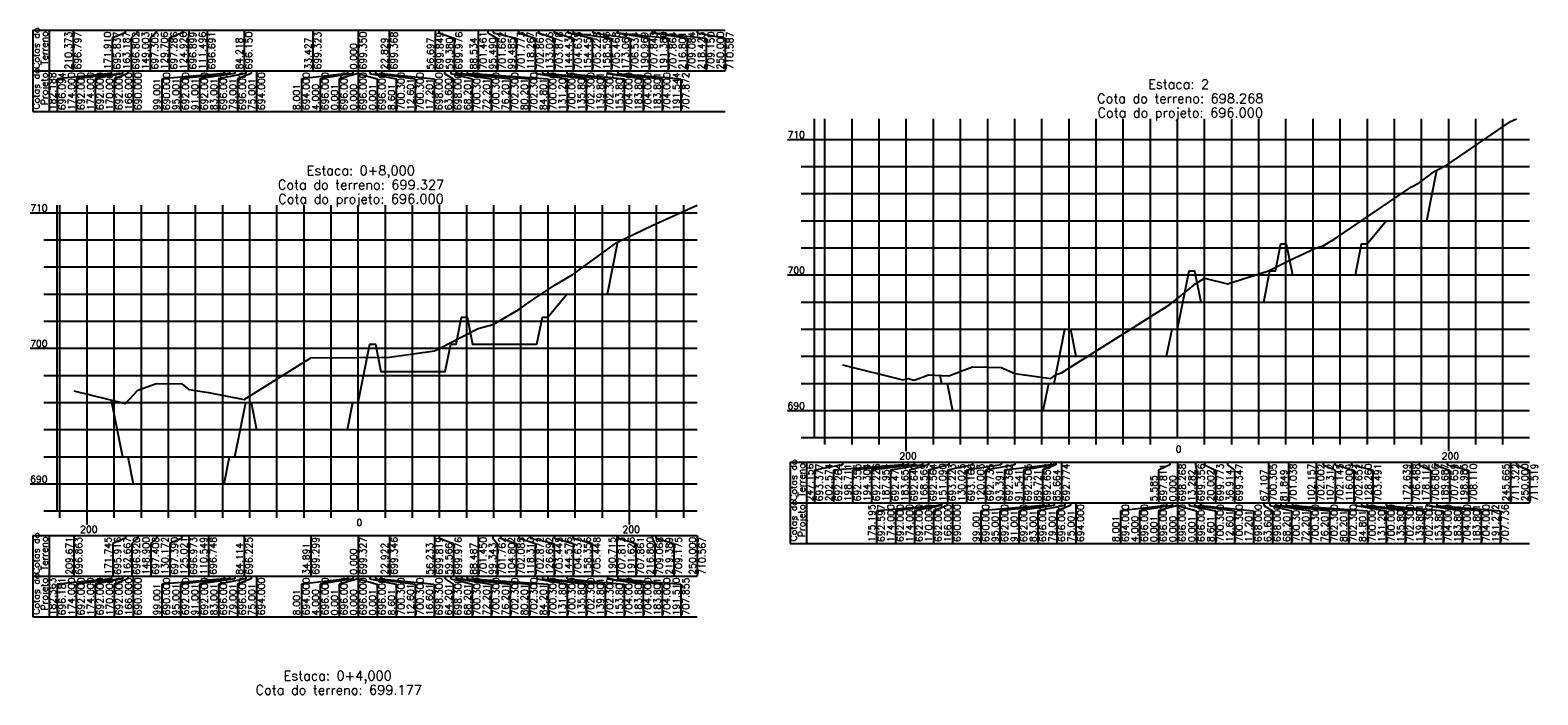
# Model space of a CAD drawing. Header units: inches. Extents: x 0 to 2148, y 0 to 1011.
# Tile 2 of 14: x 0 to 556, y 322 to 567. Entities that reach past the tile are written whole.
import ezdxf

# ---------------------------------------------------------------- set-up
doc = ezdxf.new("R2010")
doc.units = ezdxf.units.IN
doc.header["$MEASUREMENT"] = 0
doc.linetypes.add('CONTINUO', pattern=[0])
doc.layers.add('TG', color=7, linetype='CONTINUO')
doc.styles.add('SIMPLEX', font='simplex', dxfattribs={"height": 0.2})

msp = doc.modelspace()

# ---------------------------------------------------------------- linework, layer by layer
at = {"layer": 'TG', "color": 7, "linetype": 'CONTINUO', "flags": 128}
for points in [[(1, 567.04), (256.26745, 567.04)], [(1, 567.04), (1, 552.04)], [(7, 567.04), (7, 552.04)], [(15.81355, 567.04), (15.81355, 552.04)], [(35.04505, 566.04), (30.2523, 564.04)], [(30.2523, 564.04), (30.2523, 552.04)], [(35.04505, 567.04), (35.04505, 566.04)], [(39.40685, 566.04), (37.2523, 564.04)], [(37.2523, 564.04), (37.2523, 552.04)], [(39.40685, 567.04), (39.40685, 566.04)], [(46.49895, 566.04), (44.2523, 564.04)], [(44.2523, 564.04), (44.2523, 552.04)], [(46.49895, 567.04), (46.49895, 566.04)], [(56.14705, 566.04), (51.2523, 564.04)], [(51.2523, 564.04), (51.2523, 552.04)], [(56.14705, 567.04), (56.14705, 566.04)], [(58.53705, 566.04), (58.2523, 564.04)], [(58.2523, 564.04), (58.2523, 552.04)], [(58.53705, 567.04), (58.53705, 566.04)], [(65.2523, 567.04), (65.2523, 552.04)], [(78.89105, 567.04), (78.89105, 552.04)], [(104.28675, 567.04), (104.28675, 552.04)], [(121.00025, 567.04), (121.00025, 552.04)], [(132.41455, 567.04), (132.41455, 552.04)], [(149.349, 567.04), (149.349, 552.04)], [(150.6904, 567.04), (150.6904, 566.04)], [(150.6904, 566.04), (156.349, 564.04)], [(156.349, 564.04), (156.349, 552.04)], [(165.26745, 567.04), (165.26745, 552.04)], [(168.74535, 567.04), (168.74535, 566.04)], [(168.74535, 566.04), (172.26745, 564.04)], [(170.74275, 567.04), (170.74275, 566.04)], [(170.74275, 566.04), (179.26745, 564.04)], [(172.26745, 564.04), (172.26745, 552.04)], [(179.26745, 564.04), (179.26745, 552.04)], [(180.1338, 567.04), (180.1338, 566.04)], [(180.1338, 566.04), (186.26745, 564.04)], [(186.26745, 564.04), (186.26745, 552.04)], [(187.51275, 567.04), (187.51275, 566.04)], [(187.51275, 566.04), (193.26745, 564.04)], [(193.2151, 567.04), (193.2151, 566.04)], [(193.2151, 566.04), (200.26745, 564.04)], [(193.26745, 564.04), (193.26745, 552.04)], [(198.22595, 567.04), (198.22595, 566.04)], [(198.22595, 566.04), (207.26745, 564.04)], [(200.26745, 564.04), (200.26745, 552.04)], [(200.2983, 567.04), (200.2983, 566.04)], [(200.2983, 566.04), (214.26745, 564.04)], [(207.26745, 564.04), (207.26745, 552.04)], [(207.5321, 567.04), (207.5321, 566.04)], [(207.5321, 566.04), (221.26745, 564.04)], [(214.26745, 564.04), (214.26745, 552.04)], [(216.48475, 567.04), (216.48475, 566.04)], [(216.48475, 566.04), (228.26745, 564.04)], [(216.6901, 567.04), (216.6901, 566.04)], [(216.6901, 566.04), (235.26745, 564.04)], [(221.26745, 564.04), (221.26745, 552.04)], [(228.26745, 564.04), (228.26745, 552.04)], [(229.40095, 567.04), (229.40095, 566.04)], [(229.40095, 566.04), (242.26745, 564.04)], [(230.2116, 567.04), (230.2116, 566.04)], [(230.2116, 566.04), (249.26745, 564.04)], [(235.26745, 564.04), (235.26745, 552.04)], [(242.26745, 564.04), (242.26745, 552.04)], [(246.00025, 567.04), (246.00025, 566.04)], [(246.00025, 566.04), (256.26745, 564.04)], [(249.26745, 564.04), (249.26745, 552.04)], [(256.26745, 564.04), (256.26745, 552.04)], [(1, 552.04), (256.26745, 552.04)], [(1, 552.04), (1, 537.04)], [(7, 552.04), (7, 537.04)], [(29.9064, 551.04), (10, 549.04)], [(34, 551.04), (17, 549.04)], [(34, 551.04), (24, 549.04)], [(29.9064, 552.04), (29.9064, 551.04)], [(36, 551.04), (31, 549.04)], [(34, 552.04), (34, 551.04)], [(34, 552.04), (34, 551.04)], [(36, 552.04), (36, 551.04)], [(38, 552.04), (38, 537.04)], [(71.5, 551.04), (48.5, 549.04)], [(73.5, 551.04), (55.5, 549.04)], [(75.5, 551.04), (62.5, 549.04)], [(79.5, 551.04), (69.5, 549.04)], [(71.5, 552.04), (71.5, 551.04)], [(73.5, 552.04), (73.5, 551.04)], [(75.5, 552.04), (75.5, 551.04)], [(81.5, 551.04), (76.5, 549.04)], [(79.5, 552.04), (79.5, 551.04)], [(81.5, 552.04), (81.5, 551.04)], [(83.5, 552.04), (83.5, 537.04)], [(117, 551.04), (100.00025, 549.04)], [(119, 551.04), (107.00025, 549.04)], [(121, 551.04), (114.00025, 549.04)], [(117, 552.04), (117, 551.04)], [(119, 552.04), (119, 551.04)], [(121, 552.04), (121, 551.04)], [(121.00025, 552.04), (121.00025, 537.04)], [(121.0005, 552.04), (121.0005, 551.04)], [(121.0005, 551.04), (128.00025, 549.04)], [(125.3005, 552.04), (125.3005, 551.04)], [(125.3005, 551.04), (135.00025, 549.04)], [(127.3005, 552.04), (127.3005, 551.04)], [(127.3005, 551.04), (142.00025, 549.04)], [(129.6005, 552.04), (129.6005, 551.04)], [(129.6005, 551.04), (149.00025, 549.04)], [(152.8005, 552.04), (152.8005, 551.04)], [(152.8005, 551.04), (156.00025, 549.04)], [(155.1005, 552.04), (155.1005, 551.04)], [(155.1005, 551.04), (163.00025, 549.04)], [(157.1005, 552.04), (157.1005, 551.04)], [(157.1005, 551.04), (170.00025, 549.04)], [(159.1005, 552.04), (159.1005, 551.04)], [(159.1005, 551.04), (177.00025, 549.04)], [(161.1005, 552.04), (161.1005, 551.04)], [(161.1005, 551.04), (184.00025, 549.04)], [(163.4005, 552.04), (163.4005, 551.04)], [(163.4005, 551.04), (191.00025, 549.04)], [(186.6005, 552.04), (186.6005, 551.04)], [(186.6005, 551.04), (198.00025, 549.04)], [(188.9005, 552.04), (188.9005, 551.04)], [(188.9005, 551.04), (205.00025, 549.04)], [(190.9005, 552.04), (190.9005, 551.04)], [(190.9005, 551.04), (212.00025, 549.04)], [(197.9005, 552.04), (197.9005, 551.04)], [(197.9005, 551.04), (219.00025, 549.04)], [(212.9005, 552.04), (212.9005, 551.04)], [(212.9005, 552.04), (212.9005, 551.04)], [(212.9005, 551.04), (226.00025, 549.04)], [(212.9005, 551.04), (233.00025, 549.04)], [(216.77235, 552.04), (216.77235, 551.04)], [(216.77235, 551.04), (240.00025, 549.04)], [(10, 549.04), (10, 537.04)], [(17, 549.04), (17, 537.04)], [(24, 549.04), (24, 537.04)], [(31, 549.04), (31, 537.04)], [(48.5, 549.04), (48.5, 537.04)], [(55.5, 549.04), (55.5, 537.04)], [(62.5, 549.04), (62.5, 537.04)], [(69.5, 549.04), (69.5, 537.04)], [(76.5, 549.04), (76.5, 537.04)], [(100.00025, 549.04), (100.00025, 537.04)], [(107.00025, 549.04), (107.00025, 537.04)], [(114.00025, 549.04), (114.00025, 537.04)], [(128.00025, 549.04), (128.00025, 537.04)], [(135.00025, 549.04), (135.00025, 537.04)], [(142.00025, 549.04), (142.00025, 537.04)], [(149.00025, 549.04), (149.00025, 537.04)], [(156.00025, 549.04), (156.00025, 537.04)], [(163.00025, 549.04), (163.00025, 537.04)], [(170.00025, 549.04), (170.00025, 537.04)], [(177.00025, 549.04), (177.00025, 537.04)], [(184.00025, 549.04), (184.00025, 537.04)], [(191.00025, 549.04), (191.00025, 537.04)], [(198.00025, 549.04), (198.00025, 537.04)], [(205.00025, 549.04), (205.00025, 537.04)], [(212.00025, 549.04), (212.00025, 537.04)], [(219.00025, 549.04), (219.00025, 537.04)], [(226.00025, 549.04), (226.00025, 537.04)], [(233.00025, 549.04), (233.00025, 537.04)], [(240.00025, 549.04), (240.00025, 537.04)], [(1, 537.04), (256.26745, 537.04)], [(293.0995, 416.76), (293.0995, 534.355)], [(303.0995, 416.76), (303.0995, 534.355)], [(313.0995, 416.76), (313.0995, 534.355)], [(323.0995, 416.76), (323.0995, 534.355)], [(333.0995, 416.76), (333.0995, 534.355)], [(343.0995, 416.76), (343.0995, 534.355)], [(353.0995, 416.76), (353.0995, 534.355)], [(363.0995, 416.76), (363.0995, 534.355)], [(373.0995, 416.76), (373.0995, 534.355)], [(383.0995, 416.76), (383.0995, 534.355)], [(393.0995, 416.76), (393.0995, 534.355)], [(403.0995, 416.76), (403.0995, 534.355)], [(413.0995, 416.76), (413.0995, 534.355)], [(433.0995, 416.76), (433.0995, 534.355)], [(443.0995, 416.76), (443.0995, 534.355)], [(453.0995, 416.76), (453.0995, 534.355)], [(463.0995, 416.76), (463.0995, 534.355)], [(473.0995, 416.76), (473.0995, 534.355)], [(483.0995, 416.76), (483.0995, 534.355)], [(493.0995, 416.76), (493.0995, 534.355)], [(503.0995, 416.76), (503.0995, 534.355)], [(513.0995, 416.76), (513.0995, 534.355)], [(523.0995, 416.76), (523.0995, 534.355)], [(533.0995, 416.76), (533.0995, 534.355)], [(543.0995, 416.76), (543.0995, 534.355)], [(289.26745, 526.76), (552.9318, 526.76)], [(289.26745, 516.76), (552.9318, 516.76)], [(289.26745, 506.76), (552.9318, 506.76)], [(11.00025, 389.705), (11.00025, 502.54)], [(21.00025, 389.705), (21.00025, 502.54)], [(31.00025, 389.705), (31.00025, 502.54)], [(41.00025, 389.705), (41.00025, 502.54)], [(51.00025, 389.705), (51.00025, 502.54)], [(61.00025, 389.705), (61.00025, 502.54)], [(71.00025, 389.705), (71.00025, 502.54)], [(81.00025, 389.705), (81.00025, 502.54)], [(91.00025, 389.705), (91.00025, 502.54)], [(101.00025, 389.705), (101.00025, 502.54)], [(111.00025, 389.705), (111.00025, 502.54)], [(131.00025, 389.705), (131.00025, 502.54)], [(141.00025, 389.705), (141.00025, 502.54)], [(151.00025, 389.705), (151.00025, 502.54)], [(161.00025, 389.705), (161.00025, 502.54)], [(171.00025, 389.705), (171.00025, 502.54)], [(181.00025, 389.705), (181.00025, 502.54)], [(191.00025, 389.705), (191.00025, 502.54)], [(201.00025, 389.705), (201.00025, 502.54)], [(211.00025, 389.705), (211.00025, 502.54)], [(221.00025, 389.705), (221.00025, 502.54)], [(231.00025, 389.705), (231.00025, 502.54)], [(241.00025, 389.705), (241.00025, 502.54)], [(10, 499.705), (246.00025, 499.705)], [(289.26745, 496.76), (552.9318, 496.76)], [(10, 489.705), (246.00025, 489.705)], [(289.26745, 486.76), (552.9318, 486.76)], [(10, 479.705), (246.00025, 479.705)], [(289.26745, 476.76), (552.9318, 476.76)], [(10, 469.705), (246.00025, 469.705)], [(289.26745, 466.76), (552.9318, 466.76)], [(10, 459.705), (246.00025, 459.705)], [(289.26745, 456.76), (552.9318, 456.76)], [(10, 449.705), (246.00025, 449.705)], [(289.26745, 446.76), (552.9318, 446.76)], [(10, 439.705), (246.00025, 439.705)], [(289.26745, 436.76), (552.9318, 436.76)], [(10, 429.705), (246.00025, 429.705)], [(289.26745, 426.76), (552.9318, 426.76)], [(10, 419.705), (246.00025, 419.705)], [(10, 409.705), (246.00025, 409.705)], [(280.26745, 407.76), (552.9318, 407.76)], [(280.26745, 407.76), (280.26745, 392.76)], [(286.26745, 407.76), (286.26745, 392.76)], [(299.5215, 406.76), (289.26745, 404.76)], [(321.81275, 406.76), (296.26745, 404.76)], [(299.5215, 407.76), (299.5215, 406.76)], [(323.74395, 406.76), (303.26745, 404.76)], [(325.9477, 406.76), (310.26745, 404.76)], [(329.1224, 406.76), (317.26745, 404.76)], [(321.81275, 407.76), (321.81275, 406.76)], [(323.74395, 407.76), (323.74395, 406.76)], [(331.27275, 406.76), (324.26745, 404.76)], [(325.9477, 407.76), (325.9477, 406.76)], [(329.1224, 407.76), (329.1224, 406.76)], [(338.81525, 406.76), (331.26745, 404.76)], [(331.27275, 407.76), (331.27275, 406.76)], [(347.5547, 406.76), (338.26745, 404.76)], [(338.81525, 407.76), (338.81525, 406.76)], [(358.0869, 406.76), (345.26745, 404.76)], [(347.5547, 407.76), (347.5547, 406.76)], [(363.09825, 406.76), (352.26745, 404.76)], [(358.0869, 407.76), (358.0869, 406.76)], [(376.4042, 406.76), (359.26745, 404.76)], [(363.09825, 407.76), (363.09825, 406.76)], [(377.3291, 406.76), (366.26745, 404.76)], [(378.2391, 406.76), (373.26745, 404.76)], [(376.4042, 407.76), (376.4042, 406.76)], [(377.3291, 407.76), (377.3291, 406.76)], [(378.2391, 407.76), (378.2391, 406.76)], [(380.26745, 407.76), (380.26745, 392.76)], [(420.30715, 406.76), (416.0995, 404.76)], [(420.30715, 407.76), (420.30715, 406.76)], [(423.0995, 407.76), (423.0995, 392.76)], [(429.7405, 407.76), (429.7405, 406.76)], [(429.7405, 406.76), (430.0995, 404.76)], [(433.1005, 407.76), (433.1005, 406.76)], [(433.1005, 406.76), (437.0995, 404.76)], [(441.5565, 407.76), (441.5565, 406.76)], [(441.5565, 406.76), (444.0995, 404.76)], [(456.653, 407.76), (456.653, 392.76)], [(464.0239, 407.76), (464.0239, 392.76)], [(474.1781, 407.76), (474.1781, 392.76)], [(476.7556, 407.76), (476.7556, 406.76)], [(476.7556, 406.76), (481.1781, 404.76)], [(481.1039, 407.76), (481.1039, 406.76)], [(481.1039, 406.76), (488.1781, 404.76)], [(487.22935, 407.76), (487.22935, 406.76)], [(487.22935, 406.76), (495.1781, 404.76)], [(509.4189, 407.76), (509.4189, 392.76)], [(512.15525, 407.76), (512.15525, 406.76)], [(512.15525, 406.76), (516.4189, 404.76)], [(517.943, 407.76), (517.943, 406.76)], [(517.943, 406.76), (523.4189, 404.76)], [(522.5922, 407.76), (522.5922, 406.76)], [(522.5922, 406.76), (530.4189, 404.76)], [(545.9318, 407.76), (545.9318, 392.76)], [(548.0995, 407.76), (548.0995, 406.76)], [(548.0995, 406.76), (552.9318, 404.76)], [(289.26745, 404.76), (289.26745, 392.76)], [(296.26745, 404.76), (296.26745, 392.76)], [(303.26745, 404.76), (303.26745, 392.76)], [(310.26745, 404.76), (310.26745, 392.76)], [(317.26745, 404.76), (317.26745, 392.76)], [(324.26745, 404.76), (324.26745, 392.76)], [(331.26745, 404.76), (331.26745, 392.76)], [(338.26745, 404.76), (338.26745, 392.76)], [(345.26745, 404.76), (345.26745, 392.76)], [(352.26745, 404.76), (352.26745, 392.76)], [(359.26745, 404.76), (359.26745, 392.76)], [(366.26745, 404.76), (366.26745, 392.76)], [(373.26745, 404.76), (373.26745, 392.76)], [(416.0995, 404.76), (416.0995, 392.76)], [(430.0995, 404.76), (430.0995, 392.76)], [(437.0995, 404.76), (437.0995, 392.76)], [(444.0995, 404.76), (444.0995, 392.76)], [(481.1781, 404.76), (481.1781, 392.76)], [(488.1781, 404.76), (488.1781, 392.76)], [(495.1781, 404.76), (495.1781, 392.76)], [(516.4189, 404.76), (516.4189, 392.76)], [(523.4189, 404.76), (523.4189, 392.76)], [(530.4189, 404.76), (530.4189, 392.76)], [(552.9318, 404.76), (552.9318, 392.76)], [(10, 399.705), (246.00025, 399.705)], [(280.26745, 392.76), (552.9318, 392.76)], [(280.26745, 392.76), (280.26745, 377.76)], [(286.26745, 392.76), (286.26745, 377.76)], [(335.50185, 391.76), (312.09925, 389.76)], [(312.09925, 389.76), (312.09925, 377.76)], [(336.09925, 391.76), (319.09925, 389.76)], [(319.09925, 389.76), (319.09925, 377.76)], [(336.09925, 391.76), (326.09925, 389.76)], [(326.09925, 389.76), (326.09925, 377.76)], [(338.09925, 391.76), (333.09925, 389.76)], [(333.09925, 389.76), (333.09925, 377.76)], [(335.50185, 392.76), (335.50185, 391.76)], [(336.09925, 392.76), (336.09925, 391.76)], [(336.09925, 392.76), (336.09925, 391.76)], [(338.09925, 392.76), (338.09925, 391.76)], [(340.09925, 392.76), (340.09925, 377.76)], [(373.59925, 391.76), (350.59925, 389.76)], [(350.59925, 389.76), (350.59925, 377.76)], [(375.59925, 391.76), (357.59925, 389.76)], [(357.59925, 389.76), (357.59925, 377.76)], [(377.59925, 391.76), (364.59925, 389.76)], [(364.59925, 389.76), (364.59925, 377.76)], [(381.59925, 391.76), (371.59925, 389.76)], [(371.59925, 389.76), (371.59925, 377.76)], [(373.59925, 392.76), (373.59925, 391.76)], [(375.59925, 392.76), (375.59925, 391.76)], [(377.59925, 392.76), (377.59925, 391.76)], [(383.59925, 391.76), (378.59925, 389.76)], [(378.59925, 389.76), (378.59925, 377.76)], [(381.59925, 392.76), (381.59925, 391.76)], [(383.59925, 392.76), (383.59925, 391.76)], [(385.59925, 392.76), (385.59925, 377.76)], [(419.09925, 391.76), (402.0995, 389.76)], [(402.0995, 389.76), (402.0995, 377.76)], [(421.09925, 391.76), (409.0995, 389.76)], [(409.0995, 389.76), (409.0995, 377.76)], [(423.09925, 391.76), (416.0995, 389.76)], [(416.0995, 389.76), (416.0995, 377.76)], [(419.09925, 392.76), (419.09925, 391.76)], [(421.09925, 392.76), (421.09925, 391.76)], [(423.09925, 392.76), (423.09925, 391.76)], [(423.0995, 392.76), (423.0995, 377.76)], [(423.09975, 392.76), (423.09975, 391.76)], [(423.09975, 391.76), (430.0995, 389.76)], [(427.39975, 392.76), (427.39975, 391.76)], [(427.39975, 391.76), (437.0995, 389.76)], [(429.39975, 392.76), (429.39975, 391.76)], [(429.39975, 391.76), (444.0995, 389.76)], [(430.0995, 389.76), (430.0995, 377.76)], [(431.69975, 392.76), (431.69975, 391.76)], [(431.69975, 391.76), (451.0995, 389.76)], [(437.0995, 389.76), (437.0995, 377.76)], [(444.0995, 389.76), (444.0995, 377.76)], [(451.0995, 389.76), (451.0995, 377.76)], [(454.89975, 392.76), (454.89975, 391.76)], [(454.89975, 391.76), (458.0995, 389.76)], [(457.19975, 392.76), (457.19975, 391.76)], [(457.19975, 391.76), (465.0995, 389.76)], [(458.0995, 389.76), (458.0995, 377.76)], [(459.19975, 392.76), (459.19975, 391.76)], [(459.19975, 391.76), (472.0995, 389.76)], [(461.19975, 392.76), (461.19975, 391.76)], [(461.19975, 391.76), (479.0995, 389.76)], [(463.19975, 392.76), (463.19975, 391.76)], [(463.19975, 391.76), (486.0995, 389.76)], [(465.0995, 389.76), (465.0995, 377.76)], [(465.49975, 392.76), (465.49975, 391.76)], [(465.49975, 391.76), (493.0995, 389.76)], [(472.0995, 389.76), (472.0995, 377.76)], [(479.0995, 389.76), (479.0995, 377.76)], [(486.0995, 389.76), (486.0995, 377.76)], [(488.69975, 392.76), (488.69975, 391.76)], [(488.69975, 391.76), (500.0995, 389.76)], [(490.99975, 392.76), (490.99975, 391.76)], [(490.99975, 391.76), (507.0995, 389.76)], [(492.99975, 392.76), (492.99975, 391.76)], [(492.99975, 391.76), (514.0995, 389.76)], [(493.0995, 389.76), (493.0995, 377.76)], [(499.99975, 392.76), (499.99975, 391.76)], [(499.99975, 391.76), (521.0995, 389.76)], [(500.0995, 389.76), (500.0995, 377.76)], [(507.0995, 389.76), (507.0995, 377.76)], [(514.0995, 389.76), (514.0995, 377.76)], [(514.99975, 392.76), (514.99975, 391.76)], [(514.99975, 392.76), (514.99975, 391.76)], [(514.99975, 391.76), (528.0995, 389.76)], [(514.99975, 391.76), (535.0995, 389.76)], [(518.7356, 392.76), (518.7356, 391.76)], [(518.7356, 391.76), (542.0995, 389.76)], [(521.0995, 389.76), (521.0995, 377.76)], [(528.0995, 389.76), (528.0995, 377.76)], [(535.0995, 389.76), (535.0995, 377.76)], [(542.0995, 389.76), (542.0995, 377.76)], [(1, 380.705), (246.00025, 380.705)], [(1, 380.705), (1, 365.705)], [(7, 380.705), (7, 365.705)], [(16.165, 380.705), (16.165, 365.705)], [(35.1279, 379.705), (30.4896, 377.705)], [(35.1279, 380.705), (35.1279, 379.705)], [(39.66685, 379.705), (37.4896, 377.705)], [(39.66685, 380.705), (39.66685, 379.705)], [(46.55015, 379.705), (44.4896, 377.705)], [(46.55015, 380.705), (46.55015, 379.705)], [(55.9142, 379.705), (51.4896, 377.705)], [(55.9142, 380.705), (55.9142, 379.705)], [(58.4896, 380.705), (58.4896, 365.705)], [(65.72585, 380.705), (65.72585, 365.705)], [(78.9434, 380.705), (78.9434, 365.705)], [(103.55475, 380.705), (103.55475, 365.705)], [(121.00025, 380.705), (121.00025, 365.705)], [(132.4612, 380.705), (132.4612, 365.705)], [(149.1168, 380.705), (149.1168, 365.705)], [(150.7835, 380.705), (150.7835, 379.705)], [(150.7835, 379.705), (156.1168, 377.705)], [(165.24395, 380.705), (165.24395, 365.705)], [(170.6719, 380.705), (170.6719, 379.705)], [(170.6719, 379.705), (172.24395, 377.705)], [(173.40135, 380.705), (173.40135, 379.705)], [(173.40135, 379.705), (179.24395, 377.705)], [(180.15535, 380.705), (180.15535, 379.705)], [(180.15535, 379.705), (186.24395, 377.705)], [(184.34625, 380.705), (184.34625, 379.705)], [(184.34625, 379.705), (193.24395, 377.705)], [(193.28845, 380.705), (193.28845, 379.705)], [(193.28845, 379.705), (200.24395, 377.705)], [(200.1784, 380.705), (200.1784, 379.705)], [(200.1784, 379.705), (207.24395, 377.705)], [(216.35765, 380.705), (216.35765, 365.705)], [(216.81315, 380.705), (216.81315, 379.705)], [(216.81315, 379.705), (223.35765, 377.705)], [(229.40045, 380.705), (229.40045, 379.705)], [(229.40045, 379.705), (230.35765, 377.705)], [(230.6947, 380.705), (230.6947, 379.705)], [(230.6947, 379.705), (237.35765, 377.705)], [(246.00025, 380.705), (246.00025, 365.705)], [(30.4896, 377.705), (30.4896, 365.705)], [(37.4896, 377.705), (37.4896, 365.705)], [(44.4896, 377.705), (44.4896, 365.705)], [(51.4896, 377.705), (51.4896, 365.705)], [(156.1168, 377.705), (156.1168, 365.705)], [(172.24395, 377.705), (172.24395, 365.705)], [(179.24395, 377.705), (179.24395, 365.705)], [(186.24395, 377.705), (186.24395, 365.705)], [(193.24395, 377.705), (193.24395, 365.705)], [(200.24395, 377.705), (200.24395, 365.705)], [(207.24395, 377.705), (207.24395, 365.705)], [(223.35765, 377.705), (223.35765, 365.705)], [(230.35765, 377.705), (230.35765, 365.705)], [(237.35765, 377.705), (237.35765, 365.705)], [(280.26745, 377.76), (552.9318, 377.76)], [(1, 365.705), (246.00025, 365.705)], [(1, 365.705), (1, 350.705)], [(7, 365.705), (7, 350.705)], [(29.81885, 364.705), (10, 362.705)], [(10, 362.705), (10, 350.705)], [(34, 364.705), (17, 362.705)], [(17, 362.705), (17, 350.705)], [(34, 364.705), (24, 362.705)], [(24, 362.705), (24, 350.705)], [(29.81885, 365.705), (29.81885, 364.705)], [(36, 364.705), (31, 362.705)], [(31, 362.705), (31, 350.705)], [(34, 365.705), (34, 364.705)], [(34, 365.705), (34, 364.705)], [(36, 365.705), (36, 364.705)], [(38, 365.705), (38, 350.705)], [(71.5, 364.705), (48.5, 362.705)], [(48.5, 362.705), (48.5, 350.705)], [(73.5, 364.705), (55.5, 362.705)], [(55.5, 362.705), (55.5, 350.705)], [(75.5, 364.705), (62.5, 362.705)], [(62.5, 362.705), (62.5, 350.705)], [(79.5, 364.705), (69.5, 362.705)], [(69.5, 362.705), (69.5, 350.705)], [(71.5, 365.705), (71.5, 364.705)], [(73.5, 365.705), (73.5, 364.705)], [(75.5, 365.705), (75.5, 364.705)], [(81.5, 364.705), (76.5, 362.705)], [(76.5, 362.705), (76.5, 350.705)], [(79.5, 365.705), (79.5, 364.705)], [(81.5, 365.705), (81.5, 364.705)], [(83.5, 365.705), (83.5, 350.705)], [(117, 364.705), (100.00025, 362.705)], [(100.00025, 362.705), (100.00025, 350.705)], [(119, 364.705), (107.00025, 362.705)], [(107.00025, 362.705), (107.00025, 350.705)], [(121, 364.705), (114.00025, 362.705)], [(114.00025, 362.705), (114.00025, 350.705)], [(117, 365.705), (117, 364.705)], [(119, 365.705), (119, 364.705)], [(121, 365.705), (121, 364.705)], [(121.00025, 365.705), (121.00025, 350.705)], [(121.0005, 365.705), (121.0005, 364.705)], [(121.0005, 364.705), (128.00025, 362.705)], [(125.3005, 365.705), (125.3005, 364.705)], [(125.3005, 364.705), (135.00025, 362.705)], [(127.3005, 365.705), (127.3005, 364.705)], [(127.3005, 364.705), (142.00025, 362.705)], [(128.00025, 362.705), (128.00025, 350.705)], [(129.3005, 365.705), (129.3005, 364.705)], [(129.3005, 364.705), (149.00025, 362.705)], [(135.00025, 362.705), (135.00025, 350.705)], [(142.00025, 362.705), (142.00025, 350.705)], [(149.00025, 362.705), (149.00025, 350.705)], [(153.1005, 365.705), (153.1005, 364.705)], [(153.1005, 364.705), (156.00025, 362.705)], [(155.1005, 365.705), (155.1005, 364.705)], [(155.1005, 364.705), (163.00025, 362.705)], [(156.00025, 362.705), (156.00025, 350.705)], [(157.1005, 365.705), (157.1005, 364.705)], [(157.1005, 364.705), (170.00025, 362.705)], [(159.1005, 365.705), (159.1005, 364.705)], [(159.1005, 364.705), (177.00025, 362.705)], [(161.1005, 365.705), (161.1005, 364.705)], [(161.1005, 364.705), (184.00025, 362.705)], [(163.00025, 362.705), (163.00025, 350.705)], [(163.1005, 365.705), (163.1005, 364.705)], [(163.1005, 364.705), (191.00025, 362.705)], [(170.00025, 362.705), (170.00025, 350.705)], [(177.00025, 362.705), (177.00025, 350.705)], [(184.00025, 362.705), (184.00025, 350.705)], [(186.9005, 365.705), (186.9005, 364.705)], [(186.9005, 364.705), (198.00025, 362.705)], [(188.9005, 365.705), (188.9005, 364.705)], [(188.9005, 364.705), (205.00025, 362.705)], [(190.9005, 365.705), (190.9005, 364.705)], [(190.9005, 364.705), (212.00025, 362.705)], [(191.00025, 362.705), (191.00025, 350.705)], [(197.9005, 365.705), (197.9005, 364.705)], [(197.9005, 364.705), (219.00025, 362.705)], [(198.00025, 362.705), (198.00025, 350.705)], [(205.00025, 362.705), (205.00025, 350.705)], [(212.00025, 362.705), (212.00025, 350.705)], [(212.9005, 365.705), (212.9005, 364.705)], [(212.9005, 365.705), (212.9005, 364.705)], [(212.9005, 364.705), (226.00025, 362.705)], [(212.9005, 364.705), (233.00025, 362.705)], [(216.7554, 365.705), (216.7554, 364.705)], [(216.7554, 364.705), (240.00025, 362.705)], [(219.00025, 362.705), (219.00025, 350.705)], [(226.00025, 362.705), (226.00025, 350.705)], [(233.00025, 362.705), (233.00025, 350.705)], [(240.00025, 362.705), (240.00025, 350.705)], [(1, 350.705), (246.00025, 350.705)]]:
    msp.add_lwpolyline(points, dxfattribs=at)
at = {"layer": 'TG', "color": 4, "linetype": 'CONTINUO', "flags": 128}
for points in [[(289.26745, 416.76), (289.26745, 534.355)], [(423.0995, 416.76), (423.0995, 534.355)], [(279.26745, 526.76), (289.26745, 526.76)], [(284.26745, 516.76), (289.26745, 516.76)], [(284.26745, 506.76), (289.26745, 506.76)], [(10, 389.705), (10, 502.54)], [(121.00025, 389.705), (121.00025, 502.54)], [(0, 499.705), (10, 499.705)], [(284.26745, 496.76), (289.26745, 496.76)], [(5, 489.705), (10, 489.705)], [(284.26745, 486.76), (289.26745, 486.76)], [(5, 479.705), (10, 479.705)], [(279.26745, 476.76), (289.26745, 476.76)], [(5, 469.705), (10, 469.705)], [(284.26745, 466.76), (289.26745, 466.76)], [(5, 459.705), (10, 459.705)], [(284.26745, 456.76), (289.26745, 456.76)], [(0, 449.705), (10, 449.705)], [(284.26745, 446.76), (289.26745, 446.76)], [(5, 439.705), (10, 439.705)], [(284.26745, 436.76), (289.26745, 436.76)], [(5, 429.705), (10, 429.705)], [(279.26745, 426.76), (289.26745, 426.76)], [(5, 419.705), (10, 419.705)], [(284.26745, 416.76), (289.26745, 416.76)], [(289.26745, 416.76), (552.9318, 416.76)], [(293.0995, 414.26), (293.0995, 416.76)], [(303.0995, 414.26), (303.0995, 416.76)], [(313.0995, 414.26), (313.0995, 416.76)], [(323.0995, 411.76), (323.0995, 416.76)], [(333.0995, 414.26), (333.0995, 416.76)], [(343.0995, 414.26), (343.0995, 416.76)], [(353.0995, 414.26), (353.0995, 416.76)], [(363.0995, 414.26), (363.0995, 416.76)], [(373.0995, 414.26), (373.0995, 416.76)], [(383.0995, 414.26), (383.0995, 416.76)], [(393.0995, 414.26), (393.0995, 416.76)], [(403.0995, 414.26), (403.0995, 416.76)], [(413.0995, 414.26), (413.0995, 416.76)], [(433.0995, 414.26), (433.0995, 416.76)], [(443.0995, 414.26), (443.0995, 416.76)], [(453.0995, 414.26), (453.0995, 416.76)], [(463.0995, 414.26), (463.0995, 416.76)], [(473.0995, 414.26), (473.0995, 416.76)], [(483.0995, 414.26), (483.0995, 416.76)], [(493.0995, 414.26), (493.0995, 416.76)], [(503.0995, 414.26), (503.0995, 416.76)], [(513.0995, 414.26), (513.0995, 416.76)], [(523.0995, 411.76), (523.0995, 416.76)], [(533.0995, 414.26), (533.0995, 416.76)], [(543.0995, 414.26), (543.0995, 416.76)], [(5, 409.705), (10, 409.705)], [(0, 399.705), (10, 399.705)], [(5, 389.705), (10, 389.705)], [(10, 389.705), (246.00025, 389.705)], [(11.00025, 387.205), (11.00025, 389.705)], [(21.00025, 384.705), (21.00025, 389.705)], [(31.00025, 387.205), (31.00025, 389.705)], [(41.00025, 387.205), (41.00025, 389.705)], [(51.00025, 387.205), (51.00025, 389.705)], [(61.00025, 387.205), (61.00025, 389.705)], [(71.00025, 387.205), (71.00025, 389.705)], [(81.00025, 387.205), (81.00025, 389.705)], [(91.00025, 387.205), (91.00025, 389.705)], [(101.00025, 387.205), (101.00025, 389.705)], [(111.00025, 387.205), (111.00025, 389.705)], [(131.00025, 387.205), (131.00025, 389.705)], [(141.00025, 387.205), (141.00025, 389.705)], [(151.00025, 387.205), (151.00025, 389.705)], [(161.00025, 387.205), (161.00025, 389.705)], [(171.00025, 387.205), (171.00025, 389.705)], [(181.00025, 387.205), (181.00025, 389.705)], [(191.00025, 387.205), (191.00025, 389.705)], [(201.00025, 387.205), (201.00025, 389.705)], [(211.00025, 387.205), (211.00025, 389.705)], [(221.00025, 384.705), (221.00025, 389.705)], [(231.00025, 387.205), (231.00025, 389.705)], [(241.00025, 387.205), (241.00025, 389.705)]]:
    msp.add_lwpolyline(points, dxfattribs=at)
at = {"layer": 'TG', "color": 1, "linetype": 'CONTINUO', "flags": 128}
for points in [[(299.5215, 443.645), (321.81275, 438.08), (323.74395, 438.535), (325.9477, 437.89), (329.1224, 439.115), (331.27275, 439.96), (338.81525, 439.58), (347.5547, 442.875), (358.0869, 442.59), (363.09825, 440.435), (376.4042, 438.57), (377.3291, 439.285), (378.2391, 440.05), (380.26745, 440.63), (420.30715, 465.815), (423.0995, 468.1), (429.7405, 473.54), (433.1005, 475.625), (441.5565, 473.495), (456.653, 478.285), (464.0239, 481.95), (474.1781, 486.77), (476.7556, 487.485), (481.1039, 490.02), (487.22935, 494.215), (509.4189, 509.2), (512.15525, 510.79), (517.943, 515.055), (522.5922, 517.31), (545.9318, 533.37), (548.0995, 534.355)], [(16.165, 434.02), (35.1279, 429.285), (39.66685, 434.305), (46.55015, 436.745), (55.9142, 436.655), (58.4896, 434.57), (65.72585, 433.445), (78.9434, 430.83), (103.55475, 446.2), (121.00025, 446.34), (132.4612, 446.435), (149.1168, 448.8), (150.7835, 449.585), (165.24395, 456.955), (170.6719, 458.515), (173.40135, 460.13), (180.15535, 464.065), (184.34625, 466.93), (193.28845, 472.87), (200.1784, 476.945), (216.35765, 488.77), (216.81315, 489.01), (229.40045, 495.045), (230.6947, 495.58), (246.00025, 502.54)]]:
    msp.add_lwpolyline(points, dxfattribs=at)
at = {"layer": 'TG', "color": 3, "linetype": 'CONTINUO', "flags": 128}
for points in [[(335.50185, 439.745), (336.09925, 436.76), (336.09925, 436.76), (338.09925, 436.76), (340.09925, 426.76), (373.59925, 426.76), (375.59925, 436.76), (377.59925, 436.76), (381.59925, 456.76), (383.59925, 456.76), (385.59925, 446.76), (419.09925, 446.76), (421.09925, 456.76), (423.09925, 456.76), (423.0995, 456.76), (423.09975, 456.76), (427.39975, 478.26), (429.39975, 478.26), (431.69975, 466.76), (454.89975, 466.76), (457.19975, 478.26), (459.19975, 478.26), (461.19975, 488.26), (463.19975, 488.26), (465.49975, 476.76), (488.69975, 476.76), (490.99975, 488.26), (492.99975, 488.26), (499.99975, 496.76), (514.99975, 496.76), (514.99975, 496.76), (518.7356, 515.44)], [(29.81885, 430.61), (34, 409.705), (34, 409.705), (36, 409.705), (38, 399.705), (71.5, 399.705), (73.5, 409.705), (75.5, 409.705), (79.5, 429.705), (81.5, 429.705), (83.5, 419.705), (117, 419.705), (119, 429.705), (121, 429.705), (121.00025, 429.705), (121.0005, 429.705), (125.3005, 451.205), (127.3005, 451.205), (129.3005, 441.205), (153.1005, 441.205), (155.1005, 451.205), (157.1005, 451.205), (159.1005, 461.205), (161.1005, 461.205), (163.1005, 451.205), (186.9005, 451.205), (188.9005, 461.205), (190.9005, 461.205), (197.9005, 469.705), (212.9005, 469.705), (212.9005, 469.705), (216.7554, 488.98)]]:
    msp.add_lwpolyline(points, dxfattribs=at)

# ---------------------------------------------------------------- texts
at = {"layer": 'TG', "color": 2, "style": 'SIMPLEX'}
for s, p in [('Cotas do', (3.5, 552.81053)), ('Terreno', (6.5, 554.19462)), ('210.373', (15.31355, 552.54)), ('696.797', (18.81355, 552.54)), ('171.910', (29.7523, 552.54)), ('695.837', (33.2523, 552.54)), ('163.187', (36.7523, 552.54)), ('696.802', (40.2523, 552.54)), ('149.003', (43.7523, 552.54)), ('697.305', (47.2523, 552.54)), ('129.706', (50.7523, 552.54)), ('697.286', (54.2523, 552.54)), ('124.926', (57.7523, 552.54)), ('696.899', (61.2523, 552.54)), ('111.496', (64.7523, 552.54)), ('696.691', (68.2523, 552.54)), ('84.218', (78.39105, 552.54)), ('696.150', (81.89105, 552.54)), ('33.427', (103.78675, 552.54)), ('699.323', (107.28675, 552.54)), ('699.350', (124.00025, 552.54)), ('22.829', (131.91455, 552.54)), ('699.368', (135.41455, 552.54)), ('56.697', (148.849, 552.54)), ('699.849', (152.349, 552.54)), ('59.380', (155.849, 552.54)), ('699.976', (159.349, 552.54)), ('88.534', (164.76745, 552.54)), ('701.461', (168.26745, 552.54)), ('95.490', (171.76745, 552.54)), ('701.662', (175.26745, 552.54)), ('99.485', (178.76745, 552.54)), ('701.773', (182.26745, 552.54)), ('118.267', (185.76745, 552.54)), ('702.867', (189.26745, 552.54)), ('133.025', (192.76745, 552.54)), ('703.878', (196.26745, 552.54)), ('144.430', (199.76745, 552.54)), ('704.635', (203.26745, 552.54)), ('154.451', (206.76745, 552.54)), ('705.228', (210.26745, 552.54)), ('158.596', (213.76745, 552.54)), ('705.468', (217.26745, 552.54)), ('173.064', (220.76745, 552.54)), ('706.534', (224.26745, 552.54)), ('190.969', (227.76745, 552.54)), ('707.843', (231.26745, 552.54)), ('191.380', (234.76745, 552.54)), ('707.864', (238.26745, 552.54)), ('216.801', (241.76745, 552.54)), ('709.084', (245.26745, 552.54)), ('218.423', (248.76745, 552.54)), ('709.150', (252.26745, 552.54)), ('250.000', (255.76745, 552.54)), ('710.587', (259.26745, 552.54)), ('0.000', (120.50025, 552.54)), ('Cotas do', (3.5, 537.81053)), ('Projeto', (6.5, 539.38553)), ('182.188', (9.5, 537.54)), ('696.094', (13, 537.54)), ('174.000', (16.5, 537.54)), ('692.000', (20, 537.54)), ('174.000', (23.5, 537.54)), ('692.000', (27, 537.54)), ('170.000', (30.5, 537.54)), ('692.000', (34, 537.54)), ('166.000', (37.5, 537.54)), ('690.000', (41, 537.54)), ('99.001', (48, 537.54)), ('690.000', (51.5, 537.54)), ('95.001', (55, 537.54)), ('692.000', (58.5, 537.54)), ('91.001', (62, 537.54)), ('692.000', (65.5, 537.54)), ('83.001', (69, 537.54)), ('696.000', (72.5, 537.54)), ('79.001', (76, 537.54)), ('696.000', (79.5, 537.54)), ('75.001', (83, 537.54)), ('694.000', (86.5, 537.54)), ('8.001', (99.50025, 537.54)), ('694.000', (103.00025, 537.54)), ('4.000', (106.50025, 537.54)), ('696.000', (110.00025, 537.54)), ('0.001', (113.50025, 537.54)), ('696.000', (117.00025, 537.54)), ('0.000', (120.50025, 537.54)), ('696.000', (124.00025, 537.54)), ('0.001', (127.50025, 537.54)), ('696.000', (131.00025, 537.54)), ('8.601', (134.50025, 537.54)), ('700.300', (138.00025, 537.54)), ('12.601', (141.50025, 537.54)), ('700.300', (145.00025, 537.54)), ('17.201', (148.50025, 537.54)), ('698.000', (152.00025, 537.54)), ('63.600', (155.50025, 537.54)), ('698.000', (159.00025, 537.54)), ('68.201', (162.50025, 537.54)), ('700.300', (166.00025, 537.54)), ('72.201', (169.50025, 537.54)), ('700.300', (173.00025, 537.54)), ('76.201', (176.50025, 537.54)), ('702.300', (180.00025, 537.54)), ('80.201', (183.50025, 537.54)), ('702.300', (187.00025, 537.54)), ('84.801', (190.50025, 537.54)), ('700.000', (194.00025, 537.54)), ('131.201', (197.50025, 537.54)), ('700.000', (201.00025, 537.54)), ('135.801', (204.50025, 537.54)), ('702.300', (208.00025, 537.54)), ('139.801', (211.50025, 537.54)), ('702.300', (215.00025, 537.54)), ('153.801', (218.50025, 537.54)), ('704.000', (222.00025, 537.54)), ('183.801', (225.50025, 537.54)), ('704.000', (229.00025, 537.54)), ('183.801', (232.50025, 537.54)), ('704.000', (236.00025, 537.54)), ('191.544', (239.50025, 537.54)), ('707.872', (243.00025, 537.54)), ('Cotas do', (282.76745, 393.53053)), ('Terreno', (285.76745, 394.91462)), ('247.156', (288.76745, 393.26)), ('693.377', (292.26745, 393.26)), ('202.574', (295.76745, 393.26)), ('692.264', (299.26745, 393.26)), ('198.711', (302.76745, 393.26)), ('692.355', (306.26745, 393.26)), ('194.304', (309.76745, 393.26)), ('692.226', (313.26745, 393.26)), ('187.954', (316.76745, 393.26)), ('692.471', (320.26745, 393.26)), ('183.654', (323.76745, 393.26)), ('692.640', (327.26745, 393.26)), ('168.569', (330.76745, 393.26)), ('692.564', (334.26745, 393.26)), ('151.090', (337.76745, 393.26)), ('693.223', (341.26745, 393.26)), ('130.025', (344.76745, 393.26)), ('693.166', (348.26745, 393.26)), ('120.003', (351.76745, 393.26)), ('692.735', (355.26745, 393.26)), ('93.391', (358.76745, 393.26)), ('692.362', (362.26745, 393.26)), ('91.541', (365.76745, 393.26)), ('692.505', (369.26745, 393.26)), ('89.721', (372.76745, 393.26)), ('692.658', (376.26745, 393.26)), ('85.664', (379.76745, 393.26)), ('692.774', (383.26745, 393.26)), ('5.585', (415.5995, 393.26)), ('697.811', (419.0995, 393.26)), ('0.000', (422.5995, 393.26)), ('698.268', (426.0995, 393.26)), ('13.282', (429.5995, 393.26)), ('699.356', (433.0995, 393.26)), ('20.002', (436.5995, 393.26)), ('699.773', (440.0995, 393.26)), ('36.914', (443.5995, 393.26)), ('699.347', (447.0995, 393.26)), ('67.107', (456.153, 393.26)), ('700.305', (459.653, 393.26)), ('81.849', (463.5239, 393.26)), ('701.038', (467.0239, 393.26)), ('102.157', (473.6781, 393.26)), ('702.002', (477.1781, 393.26)), ('107.312', (480.6781, 393.26)), ('702.145', (484.1781, 393.26)), ('116.009', (487.6781, 393.26)), ('702.652', (491.1781, 393.26)), ('128.260', (494.6781, 393.26)), ('703.491', (498.1781, 393.26)), ('172.639', (508.9189, 393.26)), ('706.488', (512.4189, 393.26)), ('178.112', (515.9189, 393.26)), ('706.806', (519.4189, 393.26)), ('189.687', (522.9189, 393.26)), ('707.659', (526.4189, 393.26)), ('198.985', (529.9189, 393.26)), ('708.110', (533.4189, 393.26)), ('245.665', (545.4318, 393.26)), ('711.322', (548.9318, 393.26)), ('250.000', (552.4318, 393.26)), ('711.519', (555.9318, 393.26)), ('Cotas do', (282.76745, 378.53053)), ('Projeto', (285.76745, 380.10553)), ('175.195', (311.59925, 378.26)), ('692.597', (315.09925, 378.26)), ('174.000', (318.59925, 378.26)), ('692.000', (322.09925, 378.26)), ('174.000', (325.59925, 378.26)), ('692.000', (329.09925, 378.26)), ('170.000', (332.59925, 378.26)), ('692.000', (336.09925, 378.26)), ('166.000', (339.59925, 378.26)), ('690.000', (343.09925, 378.26)), ('690.000', (353.59925, 378.26)), ('692.000', (360.59925, 378.26)), ('692.000', (367.59925, 378.26)), ('696.000', (374.59925, 378.26)), ('696.000', (381.59925, 378.26)), ('694.000', (388.59925, 378.26)), ('694.000', (405.0995, 378.26)), ('696.000', (412.0995, 378.26)), ('696.000', (419.0995, 378.26)), ('696.000', (426.0995, 378.26)), ('696.000', (433.0995, 378.26)), ('700.300', (440.0995, 378.26)), ('700.300', (447.0995, 378.26)), ('698.000', (454.0995, 378.26)), ('698.000', (461.0995, 378.26)), ('700.300', (468.0995, 378.26)), ('700.300', (475.0995, 378.26)), ('702.300', (482.0995, 378.26)), ('702.300', (489.0995, 378.26)), ('700.000', (496.0995, 378.26)), ('131.201', (499.5995, 378.26)), ('700.000', (503.0995, 378.26)), ('135.801', (506.5995, 378.26)), ('702.300', (510.0995, 378.26)), ('139.801', (513.5995, 378.26)), ('702.300', (517.0995, 378.26)), ('153.801', (520.5995, 378.26)), ('704.000', (524.0995, 378.26)), ('183.801', (527.5995, 378.26)), ('704.000', (531.0995, 378.26)), ('183.801', (534.5995, 378.26)), ('704.000', (538.0995, 378.26)), ('191.272', (541.5995, 378.26)), ('707.736', (545.0995, 378.26)), ('99.001', (350.09925, 378.26)), ('95.001', (357.09925, 378.26)), ('91.001', (364.09925, 378.26)), ('83.001', (371.09925, 378.26)), ('79.001', (378.09925, 378.26)), ('75.001', (385.09925, 378.26)), ('8.001', (401.5995, 378.26)), ('4.000', (408.5995, 378.26)), ('0.001', (415.5995, 378.26)), ('0.000', (422.5995, 378.26)), ('0.001', (429.5995, 378.26)), ('8.601', (436.5995, 378.26)), ('12.601', (443.5995, 378.26)), ('17.201', (450.5995, 378.26)), ('63.600', (457.5995, 378.26)), ('68.201', (464.5995, 378.26)), ('72.201', (471.5995, 378.26)), ('76.201', (478.5995, 378.26)), ('80.201', (485.5995, 378.26)), ('84.801', (492.5995, 378.26)), ('Cotas do', (3.5, 366.47553)), ('Terreno', (6.5, 367.85962)), ('209.671', (15.665, 366.205)), ('696.863', (19.165, 366.205)), ('171.745', (29.9896, 366.205)), ('695.916', (33.4896, 366.205)), ('162.667', (36.9896, 366.205)), ('696.920', (40.4896, 366.205)), ('148.900', (43.9896, 366.205)), ('697.408', (47.4896, 366.205)), ('130.172', (50.9896, 366.205)), ('697.390', (54.4896, 366.205)), ('125.021', (57.9896, 366.205)), ('696.973', (61.4896, 366.205)), ('110.549', (65.22585, 366.205)), ('696.748', (68.72585, 366.205)), ('696.225', (81.9434, 366.205)), ('699.299', (106.55475, 366.205)), ('699.327', (124.00025, 366.205)), ('699.346', (135.4612, 366.205)), ('699.819', (152.1168, 366.205)), ('699.976', (159.1168, 366.205)), ('701.450', (168.24395, 366.205)), ('701.762', (175.24395, 366.205)), ('104.802', (178.74395, 366.205)), ('702.085', (182.24395, 366.205)), ('118.310', (185.74395, 366.205)), ('702.872', (189.24395, 366.205)), ('126.692', (192.74395, 366.205)), ('703.445', (196.24395, 366.205)), ('144.576', (199.74395, 366.205)), ('704.633', (203.24395, 366.205)), ('158.356', (206.74395, 366.205)), ('705.448', (210.24395, 366.205)), ('190.715', (215.85765, 366.205)), ('707.813', (219.35765, 366.205)), ('191.626', (222.85765, 366.205)), ('707.861', (226.35765, 366.205)), ('216.800', (229.85765, 366.205)), ('709.068', (233.35765, 366.205)), ('219.389', (236.85765, 366.205)), ('709.175', (240.35765, 366.205)), ('250.000', (245.50025, 366.205)), ('710.567', (249.00025, 366.205)), ('84.114', (78.4434, 366.205)), ('34.891', (103.05475, 366.205)), ('0.000', (120.50025, 366.205)), ('22.922', (131.9612, 366.205)), ('56.233', (148.6168, 366.205)), ('59.566', (155.6168, 366.205)), ('88.487', (164.74395, 366.205)), ('99.343', (171.74395, 366.205)), ('Cotas do', (3.5, 351.47553)), ('Projeto', (6.5, 353.05053)), ('182.363', (9.5, 351.205)), ('696.181', (13, 351.205)), ('174.000', (16.5, 351.205)), ('692.000', (20, 351.205)), ('174.000', (23.5, 351.205)), ('692.000', (27, 351.205)), ('170.000', (30.5, 351.205)), ('692.000', (34, 351.205)), ('166.000', (37.5, 351.205)), ('690.000', (41, 351.205)), ('99.001', (48, 351.205)), ('690.000', (51.5, 351.205)), ('95.001', (55, 351.205)), ('692.000', (58.5, 351.205)), ('91.001', (62, 351.205)), ('692.000', (65.5, 351.205)), ('83.001', (69, 351.205)), ('696.000', (72.5, 351.205)), ('79.001', (76, 351.205)), ('696.000', (79.5, 351.205)), ('75.001', (83, 351.205)), ('694.000', (86.5, 351.205)), ('694.000', (103.00025, 351.205)), ('696.000', (110.00025, 351.205)), ('696.000', (117.00025, 351.205)), ('696.000', (124.00025, 351.205)), ('696.000', (131.00025, 351.205)), ('700.300', (138.00025, 351.205)), ('12.601', (141.50025, 351.205)), ('700.300', (145.00025, 351.205)), ('16.601', (148.50025, 351.205)), ('698.300', (152.00025, 351.205)), ('64.201', (155.50025, 351.205)), ('698.300', (159.00025, 351.205)), ('68.201', (162.50025, 351.205)), ('700.300', (166.00025, 351.205)), ('72.201', (169.50025, 351.205)), ('700.300', (173.00025, 351.205)), ('76.201', (176.50025, 351.205)), ('702.300', (180.00025, 351.205)), ('80.201', (183.50025, 351.205)), ('702.300', (187.00025, 351.205)), ('84.201', (190.50025, 351.205)), ('700.300', (194.00025, 351.205)), ('131.801', (197.50025, 351.205)), ('700.300', (201.00025, 351.205)), ('135.801', (204.50025, 351.205)), ('702.300', (208.00025, 351.205)), ('139.801', (211.50025, 351.205)), ('702.300', (215.00025, 351.205)), ('153.801', (218.50025, 351.205)), ('704.000', (222.00025, 351.205)), ('183.801', (225.50025, 351.205)), ('704.000', (229.00025, 351.205)), ('183.801', (232.50025, 351.205)), ('704.000', (236.00025, 351.205)), ('191.510', (239.50025, 351.205)), ('707.855', (243.00025, 351.205)), ('8.001', (99.50025, 351.205)), ('4.000', (106.50025, 351.205)), ('0.001', (113.50025, 351.205)), ('0.000', (120.50025, 351.205)), ('0.001', (127.50025, 351.205)), ('8.601', (134.50025, 351.205))]:
    msp.add_text(s, height=2.5, rotation=90, dxfattribs=at).set_placement(p)
at = {"layer": 'TG', "color": 1, "style": 'SIMPLEX'}
for s, p in [('Estaca: 2', (412.24961, 545.355)), ('Cota do terreno: 698.268', (393.43825, 540.105)), ('Cota do projeto: 696.000', (393.57916, 534.855)), ('Estaca: 0+8,000', (101.97764, 513.54)), ('Cota do terreno: 699.327', (91.339, 508.29)), ('Cota do projeto: 696.000', (91.47991, 503.04)), ('Estaca: 0+4,000', (93.46979, 327.205)), ('Cota do terreno: 699.177', (83.11297, 321.955))]:
    msp.add_text(s, height=3.5, dxfattribs=at).set_placement(p)
at = {"layer": 'TG', "color": 2, "style": 'SIMPLEX'}
for s, p in [('710', (279.26745, 527.26)), ('710', (0, 500.205)), ('700', (279.26745, 477.26)), ('700', (0, 450.205)), ('690', (279.26745, 427.26)), ('0', (422.43139, 411.26)), ('200', (320.5223, 408.76)), ('200', (520.5223, 408.76)), ('690', (0, 400.205)), ('200', (18.42305, 381.705)), ('0', (120.33214, 384.205)), ('200', (218.42305, 381.705))]:
    msp.add_text(s, height=2.5, dxfattribs=at).set_placement(p)

doc.saveas('drawing.dxf')
